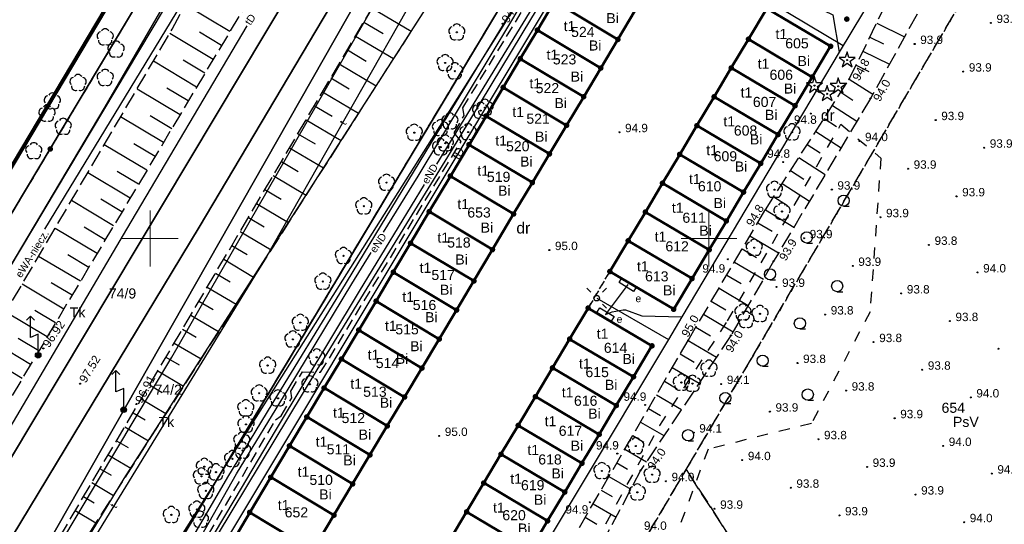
# Model space of a CAD drawing. Extents: x 7487544 to 7487849, y 5781015 to 5781265.
# Tile 5 of 13: x 7487588 to 7487676, y 5781124 to 5781170. Entities that reach past the tile are written whole.
import ezdxf

# ---------------------------------------------------------------- set-up
doc = ezdxf.new("R2010")
doc.units = 0
doc.header["$MEASUREMENT"] = 0
for name, pattern in [('4001', [0]), ('4002', [2, 1, -1]), ('4004', [4, 3, -1]), ('4010', [5, 3, -2]), ('4216', [0]), ('4521', [0]), ('4751', [0]), ('4761', [0]), ('4764', [3, 2, -1])]:
    doc.linetypes.add(name, pattern=pattern)
doc.layers.get('0').update_dxf_attribs({"linetype": 'CONTINUOUS'})
for name, color, linetype in [('1246', 7, 'CONTINUOUS'), ('1361', 7, 'CONTINUOUS'), ('1363', 250, 'CONTINUOUS'), ('1412', 104, 'CONTINUOUS'), ('1422', 104, 'CONTINUOUS'), ('1423', 104, 'CONTINUOUS'), ('1434', 7, 'CONTINUOUS'), ('1526', 7, 'CONTINUOUS'), ('1811', 7, 'CONTINUOUS'), ('1812', 7, 'CONTINUOUS'), ('4521', 7, 'CONTINUOUS'), ('4751', 40, 'CONTINUOUS'), ('4761', 1, 'CONTINUOUS'), ('4764', 1, 'CONTINUOUS'), ('5214', 130, 'CONTINUOUS'), ('5216', 7, 'CONTINUOUS'), ('5220', 82, 'CONTINUOUS'), ('5230', 104, 'CONTINUOUS'), ('5310', 7, 'CONTINUOUS'), ('5434', 104, 'CONTINUOUS'), ('5515', 7, 'CONTINUOUS'), ('5763', 1, 'CONTINUOUS'), ('5852', 8, 'CONTINUOUS'), ('6216', 7, 'CONTINUOUS'), ('6220', 7, 'CONTINUOUS'), ('6230', 7, 'CONTINUOUS'), ('6302', 7, 'CONTINUOUS'), ('6751', 7, 'CONTINUOUS'), ('6760', 7, 'CONTINUOUS'), ('6761', 7, 'CONTINUOUS'), ('6801', 7, 'CONTINUOUS'), ('6802', 7, 'CONTINUOUS'), ('ZAKRES_OPRACOWANIA', 82, 'CONTINUOUS')]:
    doc.layers.add(name, color=color, linetype=linetype)
doc.styles.get("Standard").update_dxf_attribs({"font": 'arial.ttf'})

# ---------------------------------------------------------------- blocks, each defined once
blk = doc.blocks.new('1363')
at = {"layer": '1363', "color": 250, "linetype": 'Continuous'}
for p, q in [((-1.06, 1.06), (-1.77, 1.77)), ((1.06, 1.06), (1.77, 1.77)), ((-1.06, -1.06), (-1.77, -1.77)), ((1.06, -1.06), (1.77, -1.77))]:
    blk.add_line(p, q, dxfattribs=at)
blk.add_circle((0, 0), 0.5, dxfattribs=at)
blk = doc.blocks.new('1361')
at = {"layer": '1361', "color": 7, "linetype": 'Continuous'}
blk.add_circle((0, 0), 0.5, dxfattribs=at)
blk = doc.blocks.new('1811')
at = {"layer": '1811', "color": 7, "linetype": 'Continuous'}
blk.add_circle((0, 0), 0.09, dxfattribs=at)
blk = doc.blocks.new('1423')
at = {"layer": '1423', "color": 104, "linetype": 'Continuous'}
for centre, start, end in [((-0.71, 0.23), 102.5, 221.75), ((0, 0.75), 30.19, 149.77), ((0.71, 0.23), 318.3, 77.49), ((-0.44, -0.61), 174.33, 293.45), ((0.44, -0.61), 246.24, 5.74)]:
    blk.add_arc(centre, 0.75, start, end, dxfattribs=at)
blk = doc.blocks.new('1526')
at = {"true_color": 0xfefefe}
h = blk.add_hatch(color=7, dxfattribs=at)
h.dxf.hatch_style = 1
edge = h.paths.add_edge_path()
edge.add_arc((0, 0), 0.5, 0, 360)
for p, q in [((-1.4, 7), (-2.11, 6.29)), ((0, 3.8), (-1.4, 3.2))]:
    blk.add_line(p, q)
for points in [[(-1.4, 7), (-0.69, 6.29)], [(-1.4, 3.2), (-1.4, 7)], [(0, 0), (0, 3.8)]]:
    blk.add_lwpolyline(points)
blk.add_circle((0, 0), 0.5)
blk = doc.blocks.new('1422')
at = {"layer": '1422', "color": 96, "linetype": 'Continuous', "true_color": 0x008000}
blk.add_circle((0, 0), 0.1, dxfattribs=at)
for centre, start, end in [((-0.71, 0.23), 102.5, 221.75), ((0, 0.75), 30.19, 149.77), ((0.71, 0.23), 318.3, 77.49), ((-0.44, -0.61), 174.33, 293.45), ((0.44, -0.61), 246.24, 5.74)]:
    blk.add_arc(centre, 0.75, start, end, dxfattribs=at)
blk = doc.blocks.new('1246')
at = {"linetype": 'Continuous', "true_color": 0xfeffff}
h = blk.add_hatch(color=7, dxfattribs=at)
h.dxf.hatch_style = 1
h.paths.add_polyline_path([(-0.25, 0, 1), (0.25, 0, 1)])
at = {"linetype": 'Continuous', "lineweight": 0}
h = blk.add_hatch(color=0, dxfattribs=at)
edge = h.paths.add_edge_path()
edge.add_arc((0, 0), 0.045, 0, 360)
blk = doc.blocks.new('1812')
at = {"layer": '1812', "color": 7, "linetype": 'Continuous'}
blk.add_circle((0, 0), 0.09, dxfattribs=at)
blk = doc.blocks.new('1412')
at = {"layer": '1412', "color": 96, "linetype": 'Continuous', "true_color": 0x008000}
for p, q in [((-0.33, 0.47), (-1.43, 0.47)), ((-1.43, 0.47), (-0.55, -0.17)), ((0, 1.5), (-0.33, 0.47)), ((0.33, 0.47), (0, 1.5)), ((1.43, 0.47), (0.33, 0.47)), ((0.55, -0.17), (1.43, 0.47)), ((-0.55, -0.17), (-0.88, -1.21)), ((-0.88, -1.21), (0, -0.57)), ((0, -0.57), (0.88, -1.21)), ((0.88, -1.21), (0.55, -0.17))]:
    blk.add_line(p, q, dxfattribs=at)
blk.add_circle((0, 0), 0.1, dxfattribs=at)
blk = doc.blocks.new('1434')
at = {"layer": '1434', "color": 0, "linetype": 'Continuous'}
blk.add_line((0, -1), (1, -1), dxfattribs=at)
blk.add_circle((0, 0), 1, dxfattribs=at)

msp = doc.modelspace()

# ---------------------------------------------------------------- linework, layer by layer
at = {"linetype": 'Continuous', "lineweight": 18, "ltscale": 0.5}
for points in [[(7487600, 5781147.5), (7487600, 5781150), (7487600, 5781152.5)], [(7487650, 5781147.5), (7487650, 5781150), (7487650, 5781152.5)], [(7487597.5, 5781150), (7487600, 5781150), (7487602.5, 5781150)], [(7487647.5, 5781150), (7487650, 5781150), (7487652.5, 5781150)]]:
    msp.add_lwpolyline(points, dxfattribs=at)
at = {"layer": '4521', "color": 7, "linetype": '4521', "lineweight": 35}
for points in [[(7487660.086, 5781251.871), (7487649.08, 5781233.379), (7487640.846, 5781219.648), (7487628.857, 5781199.373), (7487585.03, 5781126.203), (7487557.347, 5781079.738)], [(7487664.53, 5781251.896), (7487663.386, 5781249.982), (7487633.91, 5781200.711), (7487604.384, 5781151.011), (7487585.996, 5781120.608), (7487579.39, 5781109.219), (7487559.534, 5781076.173)]]:
    msp.add_lwpolyline(points, dxfattribs=at)
at = {"layer": '4751', "color": 30, "linetype": '4751', "true_color": 0xff9100}
for points in [[(7487562.711, 5781072.775), (7487579.318, 5781099.625), (7487588.965, 5781113.316), (7487610.277, 5781148.081), (7487631.831, 5781186.04), (7487651.053, 5781216.604), (7487668.994, 5781246.81), (7487672.033, 5781251.772)], [(7487583.267, 5781083.903), (7487600.972, 5781115.056), (7487614.96, 5781138.247), (7487621.2, 5781148.481), (7487626.874, 5781157.683), (7487634.151, 5781169.722), (7487641.306, 5781181.443), (7487662.373, 5781216.628), (7487673.625, 5781235.315), (7487678.867, 5781244.046), (7487683.31, 5781251.585)], [(7487590.392, 5781095.702), (7487594.927, 5781103.439), (7487604.733, 5781119.482), (7487627.917, 5781158.174), (7487644.366, 5781185.497), (7487664.341, 5781218.674), (7487664.776, 5781219.407)], [(7487585.38, 5781129.525), (7487597.906, 5781150.823), (7487608.684, 5781169.021)]]:
    msp.add_lwpolyline(points, dxfattribs=at)
at = {"layer": '4761', "color": 1, "linetype": '4761'}
for points in [[(7487585.339, 5781111.651), (7487601.955, 5781139.376), (7487624.317, 5781178.347), (7487624.811, 5781178.377), (7487625.229, 5781178.642), (7487625.39, 5781178.87), (7487625.5, 5781179.352), (7487625.364, 5781179.828), (7487625.285, 5781179.943), (7487637.495, 5781199.739), (7487648.846, 5781218.426), (7487662.086, 5781240.401), (7487668.905, 5781251.823)], [(7487620.889, 5781150.546), (7487623.974, 5781155.568), (7487632.464, 5781169.654), (7487635.52, 5781174.907), (7487636.765, 5781177.356), (7487644.49, 5781192.133), (7487649.045, 5781201.133), (7487660.786, 5781224.084), (7487663.728, 5781229.56), (7487667.704, 5781236.905), (7487675.539, 5781251.714)], [(7487625.651, 5781156.646), (7487628.085, 5781160.65), (7487641.001, 5781181.743), (7487653.229, 5781202.392), (7487660.116, 5781213.909), (7487661.079, 5781215.752), (7487663.495, 5781220.076), (7487667.169, 5781226.215), (7487671.271, 5781233.077), (7487671.484, 5781233.234), (7487676.361, 5781241.484), (7487676.5, 5781241.605), (7487682.44, 5781251.599)], [(7487553.413, 5781089.236), (7487558.241, 5781097.561), (7487565.898, 5781111.262), (7487570.546, 5781119.352), (7487578.093, 5781131.823), (7487587.949, 5781148.265), (7487595.976, 5781161.777), (7487605.653, 5781178.481), (7487610.002, 5781186.333), (7487613.151, 5781192.234), (7487622.868, 5781206.584), (7487625.607, 5781211.024), (7487628.575, 5781215.953), (7487632.503, 5781223.271), (7487636.541, 5781228.94), (7487642.099, 5781237.838), (7487650.93, 5781251.067)], [(7487585.245, 5781143.719), (7487616.011, 5781195.284), (7487625.214, 5781210.474), (7487636.979, 5781231.775), (7487647.496, 5781249.79), (7487647.669, 5781250.074)], [(7487669.383, 5781241.205), (7487662.372, 5781228.299), (7487658.477, 5781220.849), (7487645.397, 5781195.287), (7487634.052, 5781173.219), (7487625.55, 5781159.259), (7487616.625, 5781144.537), (7487611.387, 5781136.003), (7487606.912, 5781128.629), (7487600.642, 5781117.84)], [(7487590.592, 5781150.834), (7487605.014, 5781174.581), (7487635.333, 5781223.351), (7487644.675, 5781239.077)], [(7487662.729, 5781217.593), (7487660.507, 5781213.563), (7487641.44, 5781181.524), (7487645.925, 5781178.82), (7487645.961, 5781178.798), (7487646.785, 5781178.502), (7487647.498, 5781177.943), (7487647.566, 5781177.89), (7487656.874, 5781172.321), (7487656.923, 5781172.292), (7487657.052, 5781172.245), (7487657.916, 5781171.933), (7487658.457, 5781171.314), (7487658.508, 5781171.256), (7487658.546, 5781171.238), (7487661.085, 5781170.01), (7487661.635, 5781166.651)], [(7487683.471, 5781201.846), (7487682.932, 5781200.893), (7487679.145, 5781195.713), (7487661.635, 5781166.651), (7487647.579, 5781142.994), (7487646.364, 5781140.951), (7487630.318, 5781114.151), (7487625.244, 5781105.494)], [(7487655.647, 5781171.049), (7487662.011, 5781167.27)], [(7487585.3, 5781089.239), (7487585.783, 5781089.782), (7487589.879, 5781096.982), (7487589.861, 5781097.121), (7487593.295, 5781102.798), (7487593.471, 5781103.001), (7487607.607, 5781126.711), (7487611.218, 5781132.797), (7487618.744, 5781145.283), (7487624.545, 5781154.827)], [(7487585.3, 5781089.239), (7487595.62, 5781107.539), (7487607.732, 5781128.941), (7487612.344, 5781136.514), (7487618.06, 5781145.941), (7487619.773, 5781148.73)], [(7487642.73, 5781145.871), (7487642.58, 5781145.669), (7487640.893, 5781143.399), (7487640.743, 5781143.197), (7487641.03, 5781143.314), (7487641.338, 5781143.44), (7487642.309, 5781143.615), (7487642.519, 5781143.615), (7487643.998, 5781143.09), (7487647.579, 5781142.994)], [(7487639.953, 5781144.652), (7487646.364, 5781140.951)]]:
    msp.add_lwpolyline(points, dxfattribs=at)
at = {"layer": '4764', "color": 1, "linetype": '4764', "ltscale": 0.5}
msp.add_lwpolyline([(7487571.611, 5781066.099), (7487572.734, 5781068.046), (7487572.774, 5781068.626), (7487574.124, 5781070.846), (7487583.54, 5781087.386), (7487594.106, 5781105.837), (7487595.896, 5781105.438), (7487597.665, 5781108.398), (7487597.095, 5781109.628), (7487599.924, 5781114.458), (7487611.22, 5781133.77), (7487611.73, 5781134.14), (7487612.679, 5781135.751), (7487612.579, 5781136.341), (7487613.639, 5781138.061), (7487615.259, 5781138.021), (7487627.824, 5781158.676), (7487627.204, 5781159.446), (7487628.094, 5781161.006), (7487627.974, 5781161.676), (7487640.49, 5781182.051)], dxfattribs=at)
at = {"layer": '5214', "color": 7, "linetype": '4010', "lineweight": 35, "ltscale": 0.5}
for points in [[(7487679.81, 5781251.643), (7487667.23, 5781230.64), (7487587.4, 5781097.42), (7487569.383, 5781067.434)], [(7487569.383, 5781067.434), (7487587.4, 5781097.42), (7487667.23, 5781230.64), (7487679.81, 5781251.643)]]:
    msp.add_lwpolyline(points, dxfattribs=at)
at = {"layer": '5216', "color": 7, "linetype": '4216'}
for points in [[(7487664.351, 5781251.899), (7487562.516, 5781072.984)], [(7487562.516, 5781072.984), (7487664.351, 5781251.899)], [(7487764.501, 5781247.902), (7487714.69, 5781161.49), (7487712.48, 5781162.76), (7487652.99, 5781059.7), (7487651.02, 5781060.84), (7487606.7, 5781086.33), (7487596.48, 5781092.21), (7487590.35, 5781095.73), (7487587.4, 5781097.42), (7487667.23, 5781230.64), (7487679.81, 5781251.643)], [(7487679.81, 5781251.643), (7487667.23, 5781230.64), (7487587.4, 5781097.42)], [(7487645.775, 5781249.316), (7487643.15, 5781244.94), (7487591.07, 5781158), (7487552.698, 5781093.761)], [(7487552.698, 5781093.761), (7487591.07, 5781158), (7487643.15, 5781244.94), (7487645.775, 5781249.316)], [(7487643.38, 5781170.36), (7487641.85, 5781167.8), (7487636.18, 5781171.19), (7487637.71, 5781173.75), (7487643.38, 5781170.36)], [(7487641.85, 5781167.8), (7487640.32, 5781165.24), (7487634.65, 5781168.63), (7487636.18, 5781171.19), (7487641.85, 5781167.8)], [(7487660.88, 5781167.19), (7487659.24, 5781164.44), (7487653.53, 5781167.82), (7487655.17, 5781170.57), (7487660.88, 5781167.19)], [(7487640.32, 5781165.24), (7487638.79, 5781162.68), (7487633.12, 5781166.07), (7487634.65, 5781168.63), (7487640.32, 5781165.24)], [(7487659.24, 5781164.44), (7487657.7, 5781161.87), (7487651.99, 5781165.25), (7487653.53, 5781167.82), (7487659.24, 5781164.44)], [(7487638.79, 5781162.68), (7487637.26, 5781160.12), (7487631.59, 5781163.51), (7487633.12, 5781166.07), (7487638.79, 5781162.68)], [(7487657.7, 5781161.87), (7487656.17, 5781159.29), (7487650.46, 5781162.67), (7487651.99, 5781165.25), (7487657.7, 5781161.87)], [(7487637.26, 5781160.12), (7487635.73, 5781157.56), (7487630.06, 5781160.95), (7487631.59, 5781163.51), (7487637.26, 5781160.12)], [(7487656.17, 5781159.29), (7487654.63, 5781156.71), (7487648.92, 5781160.09), (7487650.46, 5781162.67), (7487656.17, 5781159.29)], [(7487635.73, 5781157.56), (7487634.2, 5781155), (7487628.53, 5781158.39), (7487630.06, 5781160.95), (7487635.73, 5781157.56)], [(7487654.63, 5781156.71), (7487653.09, 5781154.14), (7487647.38, 5781157.52), (7487648.92, 5781160.09), (7487654.63, 5781156.71)], [(7487634.2, 5781155), (7487632.52, 5781152.19), (7487626.86, 5781155.58), (7487628.53, 5781158.39), (7487634.2, 5781155)], [(7487653.09, 5781154.14), (7487651.55, 5781151.56), (7487645.84, 5781154.94), (7487647.38, 5781157.52), (7487653.09, 5781154.14)], [(7487632.52, 5781152.19), (7487630.63, 5781149), (7487624.97, 5781152.39), (7487626.86, 5781155.58), (7487632.52, 5781152.19)], [(7487651.55, 5781151.56), (7487650.02, 5781148.98), (7487644.31, 5781152.36), (7487645.84, 5781154.94), (7487651.55, 5781151.56)], [(7487630.63, 5781149), (7487628.97, 5781146.19), (7487623.3, 5781149.57), (7487624.97, 5781152.39), (7487630.63, 5781149)], [(7487650.02, 5781148.98), (7487648.48, 5781146.41), (7487642.77, 5781149.79), (7487644.31, 5781152.36), (7487650.02, 5781148.98)], [(7487628.97, 5781146.19), (7487627.42, 5781143.59), (7487621.76, 5781146.98), (7487623.3, 5781149.57), (7487628.97, 5781146.19)], [(7487648.48, 5781146.41), (7487646.84, 5781143.66), (7487641.13, 5781147.04), (7487642.77, 5781149.79), (7487648.48, 5781146.41)], [(7487627.42, 5781143.59), (7487625.87, 5781140.99), (7487620.22, 5781144.39), (7487621.76, 5781146.98), (7487627.42, 5781143.59)], [(7487625.87, 5781140.99), (7487624.32, 5781138.4), (7487618.67, 5781141.8), (7487620.22, 5781144.39), (7487625.87, 5781140.99)], [(7487644.9, 5781140.39), (7487643.25, 5781137.62), (7487637.54, 5781141), (7487639.19, 5781143.77), (7487644.9, 5781140.39)], [(7487624.32, 5781138.4), (7487622.77, 5781135.81), (7487617.12, 5781139.21), (7487618.67, 5781141.8), (7487624.32, 5781138.4)], [(7487643.25, 5781137.62), (7487641.71, 5781135.05), (7487636, 5781138.42), (7487637.54, 5781141), (7487643.25, 5781137.62)], [(7487622.77, 5781135.81), (7487621.22, 5781133.22), (7487615.57, 5781136.62), (7487617.12, 5781139.21), (7487622.77, 5781135.81)], [(7487641.71, 5781135.05), (7487640.18, 5781132.47), (7487634.47, 5781135.84), (7487636, 5781138.42), (7487641.71, 5781135.05)], [(7487621.22, 5781133.22), (7487619.67, 5781130.63), (7487614.02, 5781134.03), (7487615.57, 5781136.62), (7487621.22, 5781133.22)], [(7487640.18, 5781132.47), (7487638.64, 5781129.89), (7487632.93, 5781133.27), (7487634.47, 5781135.84), (7487640.18, 5781132.47)], [(7487619.67, 5781130.63), (7487618.12, 5781128.04), (7487612.47, 5781131.44), (7487614.02, 5781134.03), (7487619.67, 5781130.63)], [(7487638.64, 5781129.89), (7487637.1, 5781127.31), (7487631.39, 5781130.69), (7487632.93, 5781133.27), (7487638.64, 5781129.89)], [(7487618.12, 5781128.04), (7487616.45, 5781125.24), (7487610.79, 5781128.63), (7487612.47, 5781131.44), (7487618.12, 5781128.04)], [(7487637.1, 5781127.31), (7487635.56, 5781124.73), (7487629.85, 5781128.12), (7487631.39, 5781130.69), (7487637.1, 5781127.31)], [(7487614.57, 5781122.09), (7487608.91, 5781125.49), (7487610.79, 5781128.63), (7487616.45, 5781125.24), (7487614.57, 5781122.09)], [(7487635.56, 5781124.73), (7487634.03, 5781122.15), (7487628.32, 5781125.54), (7487629.85, 5781128.12), (7487635.56, 5781124.73)], [(7487614.57, 5781122.09), (7487612.89, 5781119.26), (7487607.24, 5781122.66), (7487608.91, 5781125.49), (7487614.57, 5781122.09)], [(7487634.03, 5781122.15), (7487632.49, 5781119.58), (7487626.78, 5781122.97), (7487628.32, 5781125.54), (7487634.03, 5781122.15)]]:
    msp.add_lwpolyline(points, dxfattribs=at)
at = {"layer": '5220', "color": 96, "linetype": '4004', "ltscale": 0.5, "true_color": 0x008000}
for points in [[(7487689.76, 5781123.41), (7487671.81, 5781092.3), (7487647.96, 5781129.34), (7487653.92, 5781139.47), (7487677.85, 5781180.13), (7487689.76, 5781123.41)], [(7487671.81, 5781092.3), (7487652.99, 5781059.7), (7487651.02, 5781060.84), (7487615.9, 5781081.04), (7487618.59, 5781085.75), (7487617.03, 5781086.93), (7487627.26, 5781096.78), (7487640.46, 5781116.63), (7487647.96, 5781129.34), (7487671.81, 5781092.3)]]:
    msp.add_lwpolyline(points, dxfattribs=at)
at = {"layer": '5230', "color": 104, "linetype": '4002', "ltscale": 0.5}
for points in [[(7487679.81, 5781251.643), (7487667.23, 5781230.64), (7487659.05, 5781216.99), (7487658.18, 5781215.55), (7487587.4, 5781097.42), (7487569.383, 5781067.434)], [(7487552.698, 5781093.761), (7487591.07, 5781158), (7487643.15, 5781244.94), (7487645.775, 5781249.316)], [(7487645.775, 5781249.316), (7487643.15, 5781244.94), (7487591.07, 5781158), (7487552.698, 5781093.761)], [(7487587.4, 5781097.42), (7487658.18, 5781215.55)], [(7487689.76, 5781123.41), (7487671.81, 5781092.3), (7487652.99, 5781059.7), (7487651.02, 5781060.84), (7487615.9, 5781081.04), (7487618.59, 5781085.75), (7487617.03, 5781086.93), (7487627.26, 5781096.78), (7487640.46, 5781116.63), (7487647.96, 5781129.34), (7487653.92, 5781139.47), (7487677.85, 5781180.13)], [(7487677.85, 5781180.13), (7487653.92, 5781139.47), (7487647.96, 5781129.34), (7487640.46, 5781116.63)], [(7487607.24, 5781122.66), (7487608.91, 5781125.49), (7487610.79, 5781128.63), (7487612.47, 5781131.44), (7487614.02, 5781134.03), (7487615.57, 5781136.62), (7487617.12, 5781139.21), (7487618.67, 5781141.8), (7487620.22, 5781144.39), (7487621.76, 5781146.98), (7487623.3, 5781149.57), (7487624.97, 5781152.39), (7487626.86, 5781155.58), (7487628.53, 5781158.39), (7487630.06, 5781160.95), (7487631.59, 5781163.51), (7487633.12, 5781166.07), (7487634.65, 5781168.63), (7487636.18, 5781171.19)], [(7487655.17, 5781170.57), (7487653.53, 5781167.82), (7487651.99, 5781165.25), (7487650.46, 5781162.67), (7487648.92, 5781160.09), (7487647.38, 5781157.52), (7487645.84, 5781154.94), (7487644.31, 5781152.36), (7487642.77, 5781149.79), (7487641.13, 5781147.04), (7487639.19, 5781143.77), (7487637.54, 5781141), (7487636, 5781138.42), (7487634.47, 5781135.84), (7487632.93, 5781133.27), (7487631.39, 5781130.69), (7487629.85, 5781128.12), (7487628.32, 5781125.54), (7487626.78, 5781122.97)], [(7487634.03, 5781122.15), (7487635.56, 5781124.73), (7487637.1, 5781127.31), (7487638.64, 5781129.89), (7487640.18, 5781132.47), (7487641.71, 5781135.05), (7487643.25, 5781137.62), (7487644.9, 5781140.39), (7487639.19, 5781143.77), (7487641.13, 5781147.04), (7487646.84, 5781143.66), (7487648.48, 5781146.41), (7487650.02, 5781148.98), (7487651.55, 5781151.56), (7487653.09, 5781154.14), (7487654.63, 5781156.71), (7487656.17, 5781159.29), (7487657.7, 5781161.87), (7487659.24, 5781164.44), (7487660.88, 5781167.19), (7487655.17, 5781170.57)], [(7487654.63, 5781156.71), (7487653.09, 5781154.14), (7487651.55, 5781151.56), (7487650.02, 5781148.98), (7487648.48, 5781146.41), (7487646.84, 5781143.66), (7487641.13, 5781147.04), (7487642.77, 5781149.79), (7487644.31, 5781152.36), (7487645.84, 5781154.94), (7487647.38, 5781157.52), (7487648.92, 5781160.09), (7487650.46, 5781162.67), (7487651.99, 5781165.25), (7487653.53, 5781167.82), (7487655.17, 5781170.57), (7487660.88, 5781167.19), (7487659.24, 5781164.44), (7487657.7, 5781161.87), (7487656.17, 5781159.29), (7487654.63, 5781156.71)], [(7487643.38, 5781170.36), (7487641.85, 5781167.8), (7487640.32, 5781165.24), (7487638.79, 5781162.68), (7487637.26, 5781160.12), (7487635.73, 5781157.56), (7487634.2, 5781155), (7487632.52, 5781152.19), (7487630.63, 5781149), (7487628.97, 5781146.19), (7487627.42, 5781143.59), (7487625.87, 5781140.99), (7487624.32, 5781138.4)], [(7487637.1, 5781127.31), (7487635.56, 5781124.73), (7487634.03, 5781122.15), (7487632.49, 5781119.58), (7487630.84, 5781116.81), (7487625.13, 5781120.2), (7487626.78, 5781122.97), (7487628.32, 5781125.54), (7487629.85, 5781128.12), (7487631.39, 5781130.69), (7487632.93, 5781133.27), (7487634.47, 5781135.84), (7487636, 5781138.42), (7487637.54, 5781141), (7487639.19, 5781143.77), (7487644.9, 5781140.39), (7487643.25, 5781137.62), (7487641.71, 5781135.05), (7487640.18, 5781132.47), (7487638.64, 5781129.89), (7487637.1, 5781127.31)], [(7487624.32, 5781138.4), (7487622.77, 5781135.81), (7487621.22, 5781133.22), (7487619.67, 5781130.63), (7487618.12, 5781128.04), (7487616.45, 5781125.24), (7487614.57, 5781122.09)]]:
    msp.add_lwpolyline(points, dxfattribs=at)
at = {"layer": '5310', "color": 7, "linetype": '4001', "lineweight": 50}
for points in [[(7487643.381, 5781170.359), (7487641.852, 5781167.799), (7487636.182, 5781171.189), (7487637.712, 5781173.75), (7487643.381, 5781170.359)], [(7487641.852, 5781167.799), (7487640.322, 5781165.238), (7487634.653, 5781168.628), (7487636.182, 5781171.189), (7487641.852, 5781167.799)], [(7487660.88, 5781167.189), (7487659.24, 5781164.439), (7487653.531, 5781167.819), (7487655.17, 5781170.57), (7487660.88, 5781167.189)], [(7487640.322, 5781165.238), (7487638.793, 5781162.678), (7487633.123, 5781166.068), (7487634.653, 5781168.628), (7487640.322, 5781165.238)], [(7487659.24, 5781164.439), (7487657.701, 5781161.869), (7487651.991, 5781165.249), (7487653.531, 5781167.819), (7487659.24, 5781164.439)], [(7487638.793, 5781162.678), (7487637.263, 5781160.117), (7487631.594, 5781163.507), (7487633.123, 5781166.068), (7487638.793, 5781162.678)], [(7487657.701, 5781161.869), (7487656.171, 5781159.289), (7487650.462, 5781162.669), (7487651.991, 5781165.249), (7487657.701, 5781161.869)], [(7487637.263, 5781160.117), (7487635.734, 5781157.557), (7487630.064, 5781160.946), (7487631.594, 5781163.507), (7487637.263, 5781160.117)], [(7487656.171, 5781159.289), (7487654.632, 5781156.708), (7487648.922, 5781160.088), (7487650.462, 5781162.669), (7487656.171, 5781159.289)], [(7487635.734, 5781157.557), (7487634.204, 5781154.996), (7487628.534, 5781158.386), (7487630.064, 5781160.946), (7487635.734, 5781157.557)], [(7487654.632, 5781156.708), (7487653.092, 5781154.138), (7487647.383, 5781157.518), (7487648.922, 5781160.088), (7487654.632, 5781156.708)], [(7487634.204, 5781154.996), (7487632.525, 5781152.186), (7487626.865, 5781155.575), (7487628.534, 5781158.386), (7487634.204, 5781154.996)], [(7487653.092, 5781154.138), (7487651.553, 5781151.558), (7487645.843, 5781154.938), (7487647.383, 5781157.518), (7487653.092, 5781154.138)], [(7487632.525, 5781152.186), (7487630.626, 5781149.005), (7487624.966, 5781152.394), (7487626.865, 5781155.575), (7487632.525, 5781152.186)], [(7487651.553, 5781151.558), (7487650.024, 5781148.977), (7487644.314, 5781152.357), (7487645.843, 5781154.938), (7487651.553, 5781151.558)], [(7487630.626, 5781149.005), (7487628.966, 5781146.194), (7487623.296, 5781149.574), (7487624.966, 5781152.394), (7487630.626, 5781149.005)], [(7487650.024, 5781148.977), (7487648.484, 5781146.407), (7487642.774, 5781149.787), (7487644.314, 5781152.357), (7487650.024, 5781148.977)], [(7487628.966, 5781146.194), (7487627.417, 5781143.594), (7487621.757, 5781146.983), (7487623.296, 5781149.574), (7487628.966, 5781146.194)], [(7487648.484, 5781146.407), (7487646.845, 5781143.657), (7487641.135, 5781147.036), (7487642.774, 5781149.787), (7487648.484, 5781146.407)], [(7487627.417, 5781143.594), (7487625.867, 5781140.993), (7487620.217, 5781144.393), (7487621.757, 5781146.983), (7487627.417, 5781143.594)], [(7487625.867, 5781140.993), (7487624.318, 5781138.403), (7487618.668, 5781141.802), (7487620.217, 5781144.393), (7487625.867, 5781140.993)], [(7487644.895, 5781140.386), (7487643.246, 5781137.616), (7487637.536, 5781140.995), (7487639.185, 5781143.766), (7487644.895, 5781140.386)], [(7487624.318, 5781138.403), (7487622.768, 5781135.813), (7487617.118, 5781139.212), (7487618.668, 5781141.802), (7487624.318, 5781138.403)], [(7487643.246, 5781137.616), (7487641.706, 5781135.046), (7487635.997, 5781138.425), (7487637.536, 5781140.995), (7487643.246, 5781137.616)], [(7487622.768, 5781135.813), (7487621.219, 5781133.222), (7487615.569, 5781136.621), (7487617.118, 5781139.212), (7487622.768, 5781135.813)], [(7487641.706, 5781135.046), (7487640.177, 5781132.465), (7487634.467, 5781135.845), (7487635.997, 5781138.425), (7487641.706, 5781135.046)], [(7487621.219, 5781133.222), (7487619.669, 5781130.632), (7487614.019, 5781134.031), (7487615.569, 5781136.621), (7487621.219, 5781133.222)], [(7487640.177, 5781132.465), (7487638.638, 5781129.885), (7487632.928, 5781133.274), (7487634.467, 5781135.845), (7487640.177, 5781132.465)], [(7487619.669, 5781130.632), (7487618.12, 5781128.041), (7487612.47, 5781131.44), (7487614.019, 5781134.031), (7487619.669, 5781130.632)], [(7487638.638, 5781129.885), (7487637.098, 5781127.315), (7487631.388, 5781130.694), (7487632.928, 5781133.274), (7487638.638, 5781129.885)], [(7487618.12, 5781128.041), (7487616.45, 5781125.241), (7487610.79, 5781128.63), (7487612.47, 5781131.44), (7487618.12, 5781128.041)], [(7487637.098, 5781127.315), (7487635.559, 5781124.734), (7487629.849, 5781128.124), (7487631.388, 5781130.694), (7487637.098, 5781127.315)], [(7487616.45, 5781125.241), (7487614.571, 5781122.091), (7487608.911, 5781125.49), (7487610.79, 5781128.63), (7487616.45, 5781125.241)], [(7487635.559, 5781124.734), (7487634.029, 5781122.154), (7487628.319, 5781125.543), (7487629.849, 5781128.124), (7487635.559, 5781124.734)], [(7487614.571, 5781122.091), (7487612.892, 5781119.261), (7487607.242, 5781122.659), (7487608.911, 5781125.49), (7487614.571, 5781122.091)], [(7487634.029, 5781122.154), (7487632.49, 5781119.584), (7487626.78, 5781122.973), (7487628.319, 5781125.543), (7487634.029, 5781122.154)]]:
    msp.add_lwpolyline(points, dxfattribs=at)
at = {"layer": '5434', "color": 96, "linetype": '4002', "true_color": 0x008000}
msp.add_lwpolyline([(7487665.37, 5781157.182), (7487664.409, 5781143.427), (7487659.159, 5781133.444), (7487649.915, 5781131.151), (7487646.365, 5781121.538), (7487646.809, 5781110.667), (7487641.661, 5781104.992), (7487646.015, 5781102.784), (7487648.869, 5781098.863), (7487637.095, 5781088.741), (7487632.847, 5781083.847), (7487628.532, 5781091.336), (7487637.159, 5781103.839), (7487634.755, 5781108.153), (7487638.076, 5781116.336), (7487638.847, 5781120.963), (7487645.59, 5781133.259), (7487651.661, 5781142.631), (7487656.619, 5781151.197), (7487661.802, 5781160.21)], close=True, dxfattribs=at)
at = {"layer": '5515', "color": 7, "linetype": '4001'}
msp.add_lwpolyline([(7487562.622, 5781072.87), (7487570.837, 5781085.616), (7487582.827, 5781104.13), (7487597.687, 5781128.523), (7487628.264, 5781176.212), (7487658.07, 5781226.659), (7487664.323, 5781223.527), (7487647.723, 5781195.827), (7487631.694, 5781169.216), (7487600.29, 5781119.431), (7487567.77, 5781068.586)], dxfattribs=at)
at = {"layer": '5763', "color": 1, "linetype": '4001'}
for points in [[(7487641.96, 5781146.049), (7487642.184, 5781146.415), (7487643.475, 5781145.651), (7487643.239, 5781145.266), (7487641.96, 5781146.049)], [(7487639.973, 5781143.375), (7487640.234, 5781143.802), (7487641.513, 5781143.019), (7487641.252, 5781142.592), (7487639.973, 5781143.375)]]:
    msp.add_lwpolyline(points, dxfattribs=at)
at = {"layer": '5852', "color": 7, "linetype": '4001'}
for p, q in [((7487607.133, 5781168.503), (7487603.127, 5781170.899)), ((7487619.86, 5781170.604), (7487623.352, 5781168.542)), ((7487619.123, 5781169.355), (7487620.846, 5781168.337)), ((7487665.001, 5781169.27), (7487667.502, 5781168.049)), ((7487605.648, 5781166.02), (7487601.765, 5781168.344)), ((7487606.391, 5781167.262), (7487604.423, 5781168.439)), ((7487618.385, 5781168.107), (7487621.786, 5781166.098)), ((7487664.387, 5781168.013), (7487665.605, 5781167.418)), ((7487617.648, 5781166.858), (7487619.326, 5781165.867)), ((7487663.773, 5781166.756), (7487666.145, 5781165.597)), ((7487604.163, 5781163.538), (7487600.299, 5781165.85)), ((7487604.906, 5781164.779), (7487602.969, 5781165.938)), ((7487616.91, 5781165.61), (7487620.221, 5781163.654)), ((7487663.159, 5781165.498), (7487664.313, 5781164.935)), ((7487616.173, 5781164.361), (7487617.806, 5781163.397)), ((7487662.545, 5781164.241), (7487664.647, 5781162.891)), ((7487602.678, 5781161.056), (7487598.832, 5781163.357)), ((7487603.421, 5781162.297), (7487601.493, 5781163.451)), ((7487615.435, 5781163.113), (7487618.656, 5781161.21)), ((7487661.795, 5781163.073), (7487662.872, 5781162.382)), ((7487614.698, 5781161.864), (7487616.286, 5781160.926)), ((7487661.046, 5781161.906), (7487663.239, 5781160.498)), ((7487601.193, 5781158.574), (7487597.366, 5781160.864)), ((7487601.936, 5781159.815), (7487600.017, 5781160.963)), ((7487613.96, 5781160.615), (7487617.091, 5781158.766)), ((7487660.296, 5781160.738), (7487661.413, 5781160.021)), ((7487613.223, 5781159.367), (7487614.766, 5781158.456)), ((7487659.546, 5781159.571), (7487661.82, 5781158.111)), ((7487599.708, 5781156.092), (7487595.899, 5781158.371)), ((7487600.451, 5781157.333), (7487598.542, 5781158.475)), ((7487658.797, 5781158.403), (7487659.953, 5781157.66)), ((7487612.485, 5781158.118), (7487615.526, 5781156.322)), ((7487611.748, 5781156.87), (7487613.246, 5781155.985)), ((7487658.047, 5781157.235), (7487660.401, 5781155.724)), ((7487598.224, 5781153.61), (7487594.433, 5781155.878)), ((7487598.966, 5781154.851), (7487597.066, 5781155.988)), ((7487611.01, 5781155.621), (7487613.961, 5781153.879)), ((7487657.297, 5781156.068), (7487658.494, 5781155.299)), ((7487656.547, 5781154.9), (7487658.982, 5781153.337)), ((7487610.273, 5781154.373), (7487611.725, 5781153.515)), ((7487596.739, 5781151.128), (7487592.966, 5781153.385)), ((7487597.481, 5781152.369), (7487595.59, 5781153.5)), ((7487609.535, 5781153.124), (7487612.395, 5781151.435)), ((7487655.798, 5781153.733), (7487657.035, 5781152.938)), ((7487655.048, 5781152.565), (7487657.591, 5781150.997)), ((7487608.798, 5781151.876), (7487610.205, 5781151.044)), ((7487654.356, 5781151.397), (7487655.64, 5781150.637)), ((7487595.254, 5781148.646), (7487591.5, 5781150.892)), ((7487595.996, 5781149.887), (7487594.115, 5781151.012)), ((7487608.06, 5781150.627), (7487610.83, 5781148.991)), ((7487653.665, 5781150.228), (7487656.231, 5781148.709)), ((7487594.511, 5781147.405), (7487592.639, 5781148.525)), ((7487607.323, 5781149.378), (7487608.685, 5781148.574)), ((7487652.973, 5781149.06), (7487654.258, 5781148.299)), ((7487593.769, 5781146.164), (7487590.033, 5781148.398)), ((7487606.586, 5781148.13), (7487609.265, 5781146.547)), ((7487652.282, 5781147.891), (7487654.866, 5781146.361)), ((7487605.848, 5781146.881), (7487607.164, 5781146.104)), ((7487592.284, 5781143.681), (7487588.567, 5781145.905)), ((7487593.026, 5781144.922), (7487591.163, 5781146.037)), ((7487651.59, 5781146.723), (7487652.889, 5781145.953)), ((7487605.111, 5781145.633), (7487607.696, 5781144.106)), ((7487650.898, 5781145.554), (7487653.512, 5781144.007)), ((7487604.373, 5781144.384), (7487605.643, 5781143.634)), ((7487650.207, 5781144.385), (7487651.521, 5781143.608)), ((7487590.799, 5781141.199), (7487587.1, 5781143.412)), ((7487591.541, 5781142.44), (7487589.687, 5781143.55)), ((7487603.636, 5781143.136), (7487606.128, 5781141.664)), ((7487649.515, 5781143.217), (7487652.158, 5781141.653)), ((7487602.898, 5781141.887), (7487604.121, 5781141.165)), ((7487648.824, 5781142.048), (7487650.124, 5781141.279)), ((7487589.314, 5781138.717), (7487585.634, 5781140.919)), ((7487590.056, 5781139.958), (7487588.212, 5781141.062)), ((7487602.161, 5781140.639), (7487604.559, 5781139.222)), ((7487648.132, 5781140.88), (7487650.674, 5781139.388)), ((7487601.423, 5781139.39), (7487602.599, 5781138.696)), ((7487647.424, 5781139.662), (7487648.66, 5781138.944)), ((7487588.571, 5781137.476), (7487586.736, 5781138.574)), ((7487600.686, 5781138.142), (7487602.991, 5781136.78)), ((7487646.716, 5781138.445), (7487649.111, 5781137.052)), ((7487646.008, 5781137.228), (7487647.167, 5781136.553)), ((7487599.948, 5781136.893), (7487601.077, 5781136.226)), ((7487599.211, 5781135.644), (7487601.422, 5781134.338)), ((7487645.3, 5781136.01), (7487647.541, 5781134.706)), ((7487644.591, 5781134.792), (7487645.674, 5781134.163)), ((7487598.473, 5781134.396), (7487599.556, 5781133.757)), ((7487643.883, 5781133.575), (7487645.971, 5781132.361)), ((7487597.736, 5781133.147), (7487599.854, 5781131.896)), ((7487596.998, 5781131.899), (7487598.034, 5781131.287)), ((7487643.175, 5781132.357), (7487644.181, 5781131.773)), ((7487642.467, 5781131.14), (7487644.402, 5781130.015)), ((7487596.261, 5781130.65), (7487598.285, 5781129.454)), ((7487595.523, 5781129.402), (7487596.512, 5781128.818)), ((7487641.759, 5781129.922), (7487642.709, 5781129.37)), ((7487641.051, 5781128.705), (7487643.001, 5781127.571)), ((7487594.786, 5781128.153), (7487596.717, 5781127.013)), ((7487640.343, 5781127.487), (7487641.342, 5781126.906)), ((7487594.048, 5781126.905), (7487594.991, 5781126.348)), ((7487593.311, 5781125.656), (7487595.148, 5781124.571)), ((7487639.635, 5781126.27), (7487641.683, 5781125.079)), ((7487638.927, 5781125.053), (7487639.975, 5781124.443))]:
    msp.add_line(p, q, dxfattribs=at)
at = {"layer": '5852', "color": 7, "linetype": '4004', "ltscale": 0.5}
for points in [[(7487656.882, 5781251.621), (7487647.828, 5781236.725), (7487613.073, 5781178.431), (7487586.344, 5781133.753), (7487584.276, 5781129.116), (7487565.398, 5781097.463), (7487555.959, 5781081.984)], [(7487561.64, 5781073.921), (7487566.023, 5781081.18), (7487583.536, 5781109), (7487591.836, 5781123.159), (7487622.81, 5781175.598), (7487637.94, 5781201.385), (7487662.842, 5781243.034), (7487668.046, 5781251.838)], [(7487672.86, 5781251.758), (7487666.531, 5781240.999), (7487628.774, 5781177.008), (7487609.379, 5781146.725), (7487589.851, 5781116.324), (7487585.173, 5781107.754), (7487570.837, 5781085.616), (7487562.622, 5781072.87)], [(7487553.996, 5781087.268), (7487554.262, 5781087.724), (7487568.159, 5781111.636), (7487582.635, 5781135.821), (7487601.99, 5781168.726), (7487611.28, 5781186.48), (7487621.49, 5781203.17), (7487629.19, 5781215.9), (7487632.32, 5781221.77), (7487640.3, 5781234.65), (7487647.78, 5781246.66), (7487650.431, 5781251.018)]]:
    msp.add_lwpolyline(points, dxfattribs=at)
msp.add_lwpolyline([(7487655.781, 5781147.953), (7487651.968, 5781141.322), (7487643.885, 5781129.243), (7487639.122, 5781120.238), (7487633.931, 5781112.775), (7487631.461, 5781114.912), (7487635.386, 5781118.965), (7487648.132, 5781140.88), (7487655.048, 5781152.565), (7487662.545, 5781164.241), (7487669.914, 5781179.329), (7487678.605, 5781192.889), (7487680.326, 5781195.258), (7487684.43, 5781198.92), (7487684.27, 5781196.83), (7487681.769, 5781193.872), (7487680.145, 5781190.115), (7487672.484, 5781177.047), (7487664.448, 5781162.532)], close=True, dxfattribs=at)
at = {"layer": 'ZAKRES_OPRACOWANIA', "color": 96, "linetype": 'Continuous', "lineweight": 80, "true_color": 0x008000, "flags": 128}
msp.add_lwpolyline([(7487766.868, 5781191.654), (7487682.038, 5781043.191), (7487678.623, 5781038.391), (7487674.348, 5781034.345), (7487669.357, 5781031.21), (7487663.845, 5781029.121), (7487658.043, 5781028.14), (7487652.153, 5781028.312), (7487646.405, 5781029.632), (7487641.037, 5781032.041), (7487572.485, 5781071.362), (7487567.636, 5781074.829), (7487563.573, 5781079.174), (7487560.44, 5781084.245), (7487558.382, 5781089.826), (7487557.453, 5781095.707), (7487557.707, 5781101.654), (7487559.138, 5781107.44), (7487561.668, 5781112.824), (7487633.335, 5781233.258)], dxfattribs=at)

# ---------------------------------------------------------------- block references
at = {"layer": '1246', "color": 7}
for p in [(7487662.33, 5781169.62), (7487634.65, 5781168.63), (7487641.85, 5781167.8), (7487653.53, 5781167.82), (7487660.88, 5781167.19), (7487633.12, 5781166.07), (7487640.32, 5781165.24), (7487651.99, 5781165.25), (7487659.24, 5781164.44), (7487631.59, 5781163.51), (7487638.79, 5781162.68), (7487650.46, 5781162.67), (7487657.7, 5781161.87), (7487630.06, 5781160.95), (7487637.26, 5781160.12), (7487648.92, 5781160.09), (7487656.17, 5781159.29), (7487591.07, 5781158), (7487628.53, 5781158.39), (7487635.73, 5781157.56), (7487647.38, 5781157.52), (7487654.63, 5781156.71), (7487626.86, 5781155.58), (7487634.2, 5781155), (7487645.84, 5781154.94), (7487653.09, 5781154.14), (7487624.97, 5781152.39), (7487632.52, 5781152.19), (7487644.31, 5781152.36), (7487651.55, 5781151.56), (7487623.3, 5781149.57), (7487642.77, 5781149.79), (7487630.63, 5781149), (7487650.02, 5781148.98), (7487621.76, 5781146.98), (7487641.13, 5781147.04), (7487628.97, 5781146.19), (7487648.48, 5781146.41), (7487620.22, 5781144.39), (7487627.42, 5781143.59), (7487639.19, 5781143.77), (7487646.84, 5781143.66), (7487618.67, 5781141.8), (7487625.87, 5781140.99), (7487637.54, 5781141), (7487644.9, 5781140.39), (7487617.12, 5781139.21), (7487624.32, 5781138.4), (7487636, 5781138.42), (7487643.25, 5781137.62), (7487615.57, 5781136.62), (7487622.77, 5781135.81), (7487634.47, 5781135.84), (7487641.71, 5781135.05), (7487614.02, 5781134.03), (7487621.22, 5781133.22), (7487632.93, 5781133.27), (7487640.18, 5781132.47), (7487612.47, 5781131.44), (7487631.39, 5781130.69), (7487619.67, 5781130.63), (7487638.64, 5781129.89), (7487610.79, 5781128.63), (7487618.12, 5781128.04), (7487629.85, 5781128.12), (7487637.1, 5781127.31), (7487608.91, 5781125.49), (7487628.32, 5781125.54), (7487616.45, 5781125.24), (7487635.56, 5781124.73)]:
    msp.add_blockref('1246', p, dxfattribs=at)
at = {"layer": '1361', "color": 7, "xscale": 0.5, "yscale": 0.5}
msp.add_blockref('1361', (7487639.955, 5781144.656), dxfattribs=at)
at = {"layer": '1363', "color": 250, "xscale": 0.5, "yscale": 0.5}
msp.add_blockref('1363', (7487639.955, 5781144.656), dxfattribs=at)
at = {"layer": '1412', "color": 104, "xscale": 0.5, "yscale": 0.5}
for p in [(7487662.355, 5781165.956), (7487659.44, 5781163.67), (7487661.563, 5781163.61), (7487660.565, 5781162.931)]:
    msp.add_blockref('1412', p, dxfattribs=at)
at = {"layer": '1422', "color": 104, "xscale": 0.5, "yscale": 0.5}
for p in [(7487627.443, 5781168.437), (7487626.394, 5781165.696), (7487627.264, 5781164.967), (7487629.574, 5781161.436), (7487629.964, 5781161.697), (7487626.824, 5781160.476), (7487623.635, 5781159.465), (7487625.975, 5781159.885), (7487628.454, 5781159.516), (7487657.43, 5781159.5), (7487626.415, 5781158.515), (7487625.995, 5781158.165), (7487621.156, 5781154.994), (7487655.86, 5781154.36), (7487619.116, 5781152.883), (7487656.529, 5781152.411), (7487654.05, 5781149.17), (7487617.297, 5781148.442), (7487615.457, 5781146.142), (7487653.03, 5781143.39), (7487613.438, 5781142.471), (7487653.313, 5781142.717), (7487654.562, 5781143.256), (7487612.778, 5781140.971), (7487614.908, 5781139.361), (7487610.519, 5781138.63), (7487650, 5781138.36), (7487614.299, 5781136.951), (7487647.53, 5781137.11), (7487648.53, 5781137.01), (7487609.759, 5781136.15), (7487611.439, 5781135.7), (7487608.56, 5781134.81), (7487608.58, 5781133.36), (7487608.2, 5781131.91), (7487608.27, 5781131.03), (7487643.45, 5781131.43), (7487607.381, 5781130.279), (7487604.851, 5781129.579), (7487604.591, 5781128.719), (7487605.901, 5781129.089), (7487640.42, 5781129.2), (7487644.91, 5781128.87), (7487604.981, 5781127.419), (7487643.59, 5781127.29), (7487604.182, 5781125.749), (7487601.902, 5781125.268), (7487604.502, 5781124.849)]:
    msp.add_blockref('1422', p, dxfattribs=at)
at = {"layer": '1423', "color": 104, "xscale": 0.5, "yscale": 0.5}
for p in [(7487595.986, 5781167.998), (7487596.956, 5781166.908), (7487593.556, 5781163.917), (7487595.986, 5781164.368), (7487591.257, 5781162.266), (7487590.777, 5781161.176), (7487592.227, 5781159.996), (7487589.598, 5781157.816)]:
    msp.add_blockref('1423', p, dxfattribs=at)
at = {"layer": '1526', "color": 7, "xscale": 0.5, "yscale": 0.5}
for p in [(7487589.991, 5781139.546), (7487597.641, 5781134.677)]:
    msp.add_blockref('1526', p, dxfattribs=at)
at = {"layer": '1811', "color": 7, "xscale": 0.5, "yscale": 0.5}
for p in [(7487631.533, 5781169.208), (7487590.45, 5781140.156), (7487593.741, 5781137.007), (7487598.781, 5781135.188)]:
    msp.add_blockref('1811', p, dxfattribs=at)
at = {"layer": '1812', "color": 7, "xscale": 0.5, "yscale": 0.5}
for p in [(7487675.22, 5781169.274), (7487668.4, 5781167.394), (7487672.75, 5781164.924), (7487662.545, 5781164.241), (7487664.448, 5781162.532), (7487659.11, 5781161.174), (7487670.28, 5781160.584), (7487641.992, 5781159.505), (7487663.46, 5781158.704), (7487674.62, 5781158.114), (7487656.64, 5781156.834), (7487667.81, 5781156.234), (7487660.99, 5781154.364), (7487672.15, 5781153.764), (7487655.048, 5781152.565), (7487665.34, 5781151.894), (7487658.51, 5781150.014), (7487669.68, 5781149.424), (7487635.719, 5781148.956), (7487651.69, 5781148.134), (7487655.781, 5781147.953), (7487662.86, 5781147.544), (7487674.03, 5781146.954), (7487656.04, 5781145.664), (7487667.2, 5781145.074), (7487660.39, 5781143.194), (7487671.55, 5781142.604), (7487648.132, 5781140.88), (7487651.968, 5781141.322), (7487664.73, 5781140.724), (7487675.89, 5781140.124), (7487657.92, 5781138.854), (7487669.08, 5781138.254), (7487651.1, 5781136.974), (7487662.26, 5781136.384), (7487673.42, 5781135.774), (7487644.28, 5781135.104), (7487655.45, 5781134.504), (7487666.61, 5781133.914), (7487648.63, 5781132.634), (7487625.869, 5781132.332), (7487659.79, 5781132.034), (7487670.95, 5781131.434), (7487641.8, 5781130.754), (7487652.98, 5781130.164), (7487643.885, 5781129.243), (7487664.14, 5781129.564), (7487646.15, 5781128.284), (7487675.3, 5781128.964), (7487657.32, 5781127.694), (7487668.48, 5781127.084), (7487639.33, 5781126.404), (7487650.5, 5781125.814), (7487661.67, 5781125.224), (7487672.83, 5781124.614)]:
    msp.add_blockref('1812', p, dxfattribs=at)
at = {"layer": '5434', "color": 96, "true_color": 0x008000, "xscale": 0.5, "yscale": 0.5, "zscale": 0.5}
for p in [(7487662.042, 5781153.379), (7487658.75, 5781150.087), (7487655.457, 5781146.794), (7487661.468, 5781145.734), (7487658.133, 5781142.399), (7487654.798, 5781139.064), (7487651.463, 5781135.729), (7487658.838, 5781136.033), (7487648.128, 5781132.394)]:
    msp.add_blockref('1434', p, dxfattribs=at)

# ---------------------------------------------------------------- texts
at = {"layer": '6216', "color": 7}
for s, p in [('524', (7487637.665, 5781168.025)), ('605', (7487656.823, 5781167.005)), ('523', (7487636.034, 5781165.566)), ('606', (7487655.416, 5781164.191)), ('522', (7487634.497, 5781162.996)), ('607', (7487653.925, 5781161.761)), ('521', (7487633.664, 5781160.258)), ('608', (7487652.223, 5781159.203)), ('520', (7487631.843, 5781157.799)), ('609', (7487650.419, 5781156.901)), ('519', (7487630.133, 5781155.061)), ('610', (7487649.013, 5781154.216)), ('653', (7487628.381, 5781151.871)), ('611', (7487647.623, 5781151.402)), ('518', (7487626.58, 5781149.184)), ('612', (7487646.1, 5781148.844)), ('517', (7487625.167, 5781146.279)), ('613', (7487644.282, 5781146.158)), ('74/9', (7487596.312, 5781144.627)), ('516', (7487623.502, 5781143.596)), ('515', (7487621.939, 5781141.417)), ('614', (7487640.593, 5781139.764)), ('514', (7487620.191, 5781138.4)), ('615', (7487638.946, 5781137.59)), ('74/2', (7487600.4, 5781136.015)), ('513', (7487619.063, 5781135.83)), ('616', (7487637.922, 5781135.027)), ('654', (7487670.805, 5781134.399)), ('512', (7487617.134, 5781133.483)), ('617', (7487636.559, 5781132.341)), ('511', (7487615.799, 5781130.689)), ('618', (7487634.729, 5781129.778)), ('510', (7487614.257, 5781127.951)), ('619', (7487633.18, 5781127.476)), ('652', (7487612.042, 5781125.045)), ('620', (7487631.513, 5781124.79))]:
    msp.add_text(s, height=0.9, dxfattribs=at).set_placement(p)
at = {"layer": '6220', "color": 96, "true_color": 0x008000}
msp.add_text('PsV', height=0.9, dxfattribs=at).set_placement((7487671.829, 5781133.141))
at = {"layer": '6230', "color": 96, "true_color": 0x008000}
for s, height, p in [('Bi', 0.9, (7487640.817, 5781169.258)), ('Bi', 0.9, (7487639.258, 5781166.811)), ('Bi', 0.9, (7487657.921, 5781165.422)), ('Bi', 0.9, (7487637.626, 5781164.03)), ('Bi', 0.9, (7487656.688, 5781162.958)), ('Bi', 0.9, (7487636.179, 5781161.657)), ('Bi', 0.9, (7487655.007, 5781160.606)), ('dr', 1, (7487660.008, 5781160.517)), ('Bi', 0.9, (7487634.436, 5781158.654)), ('Bi', 0.9, (7487653.662, 5781158.404)), ('Bi', 0.9, (7487633.1, 5781156.429)), ('Bi', 0.9, (7487652.307, 5781155.985)), ('Bi', 0.9, (7487631.129, 5781153.821)), ('Bi', 0.9, (7487650.407, 5781152.712)), ('Bi', 0.9, (7487629.571, 5781150.521)), ('dr', 1, (7487632.768, 5781150.44)), ('Bi', 0.9, (7487649.137, 5781150.248)), ('Bi', 0.9, (7487627.308, 5781147.666)), ('Bi', 0.9, (7487625.936, 5781144.959)), ('Bi', 0.9, (7487645.887, 5781144.91)), ('Tk', 0.9, (7487592.819, 5781142.93)), ('Bi', 0.9, (7487624.599, 5781142.505)), ('Bi', 0.9, (7487623.263, 5781139.909)), ('Bi', 0.9, (7487621.979, 5781138.78)), ('Bi', 0.9, (7487642.257, 5781138.77)), ('Bi', 0.9, (7487640.689, 5781136.455)), ('Bi', 0.9, (7487620.55, 5781134.855)), ('Bi', 0.9, (7487639.195, 5781133.879)), ('Tk', 0.9, (7487600.761, 5781133.132)), ('Bi', 0.9, (7487618.658, 5781132)), ('Bi', 0.9, (7487637.626, 5781131.005)), ('Bi', 0.9, (7487617.285, 5781129.701)), ('Bi', 0.9, (7487635.902, 5781128.526)), ('Bi', 0.9, (7487615.129, 5781126.648)), ('Bi', 0.9, (7487634.333, 5781126.174)), ('Bi', 0.9, (7487632.914, 5781123.598))]:
    msp.add_text(s, height=height, dxfattribs=at).set_placement(p)
at = {"layer": '6302', "color": 7}
for p in [(7487636.996, 5781168.549), (7487655.949, 5781167.84), (7487635.466, 5781165.988), (7487654.359, 5781165.179), (7487633.937, 5781163.428), (7487652.825, 5781162.604), (7487632.407, 5781160.867), (7487651.29, 5781160.024), (7487630.878, 5781158.306), (7487649.751, 5781157.448), (7487629.278, 5781155.621), (7487648.211, 5781154.873), (7487627.489, 5781152.625), (7487646.677, 5781152.293), (7487625.705, 5781149.629), (7487645.143, 5781149.717), (7487624.105, 5781146.919), (7487643.553, 5781147.057), (7487622.561, 5781144.323), (7487621.011, 5781141.733), (7487639.959, 5781141.026), (7487619.462, 5781139.143), (7487638.365, 5781138.356), (7487617.912, 5781136.552), (7487636.83, 5781135.78), (7487616.363, 5781133.962), (7487635.296, 5781133.2), (7487614.813, 5781131.371), (7487633.757, 5781130.63), (7487613.199, 5781128.676), (7487632.217, 5781128.049), (7487611.424, 5781125.696), (7487630.683, 5781125.474)]:
    msp.add_text('t1', height=0.9, rotation=359.97, dxfattribs=at).set_placement(p)
at = {"layer": '6751', "color": 30, "true_color": 0xff9100}
for s, height, rotation, p in [('tD', 0.67, 55.4915, (7487608.967, 5781169.012)), ('t', 0.67, 60.09748, (7487617.472, 5781160.069)), ('tD', 0.75, 59.07023, (7487627.63, 5781156.964)), ('t', 0.67, 60.09748, (7487596.949, 5781125.793))]:
    msp.add_text(s, height=height, rotation=rotation, dxfattribs=at).set_placement(p)
at = {"layer": '6760', "color": 1}
for p in [(7487643.421, 5781144.294), (7487641.736, 5781142.443)]:
    msp.add_text('e', height=0.67, rotation=359.97, dxfattribs=at).set_placement(p)
at = {"layer": '6761', "color": 1}
for s, rotation, p in [('eND', 59.2728, (7487624.839, 5781154.81)), ('eWA-niecz.', 58.12257, (7487588.471, 5781146.414)), ('eND', 55.67893, (7487620.148, 5781148.639))]:
    msp.add_text(s, height=0.67, rotation=rotation, dxfattribs=at).set_placement(p)
at = {"layer": '6801', "color": 7}
for s, rotation, p in [('94.88', 59.04001, (7487632.033, 5781169.208)), ('96.92', 55.54, (7487590.95, 5781140.156)), ('97.52', 58.74, (7487594.241, 5781137.007)), ('96.91', 62.44999, (7487599.281, 5781135.188))]:
    msp.add_text(s, height=0.75, rotation=rotation, dxfattribs=at).set_placement(p)
at = {"layer": '6802', "color": 7}
for s, p in [('93.9', (7487675.72, 5781169.274)), ('93.9', (7487668.9, 5781167.394)), ('93.9', (7487673.25, 5781164.924)), ('94.8', (7487657.602, 5781160.253)), ('93.9', (7487670.78, 5781160.584)), ('94.9', (7487642.492, 5781159.505)), ('94.0', (7487663.96, 5781158.704)), ('93.9', (7487675.12, 5781158.114)), ('94.8', (7487655.209, 5781157.215)), ('93.9', (7487668.31, 5781156.234)), ('93.9', (7487661.49, 5781154.364)), ('93.9', (7487672.65, 5781153.764)), ('93.9', (7487665.84, 5781151.894)), ('93.9', (7487659.01, 5781150.014)), ('95.0', (7487636.219, 5781148.956)), ('93.8', (7487670.18, 5781149.424)), ('94.9', (7487649.407, 5781146.939)), ('93.9', (7487663.36, 5781147.544)), ('94.0', (7487674.53, 5781146.954)), ('93.9', (7487656.54, 5781145.664)), ('93.8', (7487667.7, 5781145.074)), ('93.8', (7487660.89, 5781143.194)), ('93.8', (7487672.05, 5781142.604)), ('93.8', (7487665.23, 5781140.724)), ('93.8', (7487658.42, 5781138.854)), ('93.8', (7487669.58, 5781138.254)), ('94.1', (7487651.6, 5781136.974)), ('93.8', (7487662.76, 5781136.384)), ('94.9', (7487642.356, 5781135.476)), ('94.0', (7487673.92, 5781135.774)), ('93.9', (7487655.95, 5781134.504)), ('93.9', (7487667.11, 5781133.914)), ('95.0', (7487626.369, 5781132.332)), ('94.1', (7487649.13, 5781132.634)), ('93.8', (7487660.29, 5781132.034)), ('94.9', (7487639.891, 5781131.117)), ('94.0', (7487671.45, 5781131.434)), ('94.0', (7487653.48, 5781130.164)), ('93.9', (7487664.64, 5781129.564)), ('94.0', (7487675.8, 5781128.964)), ('94.0', (7487646.65, 5781128.284)), ('93.8', (7487657.82, 5781127.694)), ('93.9', (7487668.98, 5781127.084)), ('93.9', (7487651, 5781125.814)), ('94.9', (7487637.159, 5781125.385)), ('93.9', (7487662.17, 5781125.224)), ('94.0', (7487673.33, 5781124.614)), ('94.0', (7487644.18, 5781123.934))]:
    msp.add_text(s, height=0.75, dxfattribs=at).set_placement(p)
for s, rotation, p in [('94.8', 61.44379, (7487663.43, 5781164.029)), ('94.0', 60.72951, (7487665.291, 5781162.174)), ('94.8', 58.69675, (7487653.902, 5781150.999)), ('93.9', 59.53446, (7487656.874, 5781147.924)), ('95.0', 60.35361, (7487648.129, 5781141.1)), ('94.0', 59.14247, (7487652.055, 5781139.715)), ('94.0', 55.71312, (7487645.053, 5781129.229))]:
    msp.add_text(s, height=0.75, rotation=rotation, dxfattribs=at).set_placement(p)

doc.saveas('drawing.dxf')
